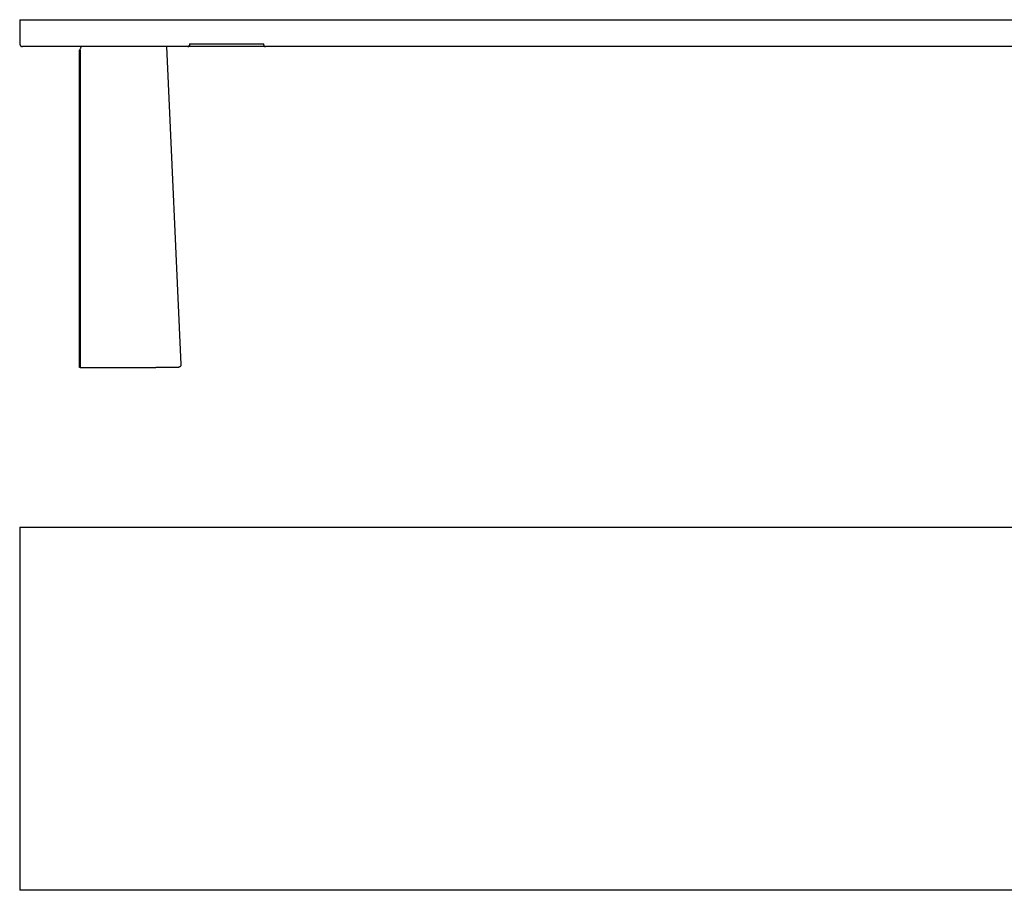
# Model space of a CAD drawing. Header units: millimetres. Extents: x 5000 to 9087, y 0 to 1808.
# Tile 1 of 4: x 5000 to 7043, y 0 to 1808. Entities that reach past the tile are written whole.
import ezdxf

# ---------------------------------------------------------------- set-up
doc = ezdxf.new("R2010")
doc.units = ezdxf.units.MM
doc.layers.add('Make2D$Sichtbar$Kurven', color=7, linetype='Continuous', true_color=0x000000)

msp = doc.modelspace()

# ---------------------------------------------------------------- linework, layer by layer
at = {"layer": 'Make2D$Sichtbar$Kurven', "color": 18, "lineweight": -3, "true_color": 0x000000}
for p, q in [((5000, 1807.8), (8000, 1807.8)), ((5000, 1807.8), (5000, 1758)), ((5000, 1758), (5000, 1757.8)), ((5000, 1757.8), (5000, 1757.6)), ((5000, 1757.6), (5000, 1757.4)), ((5000, 1757.4), (5000.1, 1757.2)), ((5352.1, 1758), (5506.8, 1758)), ((5352.1, 1758), (5352.1, 1755)), ((5506.8, 1755), (5506.8, 1758)), ((5000.1, 1757.2), (5000.1, 1757)), ((5000.1, 1757), (5000.1, 1756.8)), ((5000.1, 1756.8), (5000.2, 1756.6)), ((5000.2, 1756.6), (5000.2, 1756.4)), ((5000.2, 1756.4), (5000.3, 1756.2)), ((5000.3, 1756.2), (5000.3, 1756)), ((5000.3, 1756), (5000.4, 1755.8)), ((5000.4, 1755.8), (5000.5, 1755.6)), ((5000.5, 1755.6), (5000.6, 1755.5)), ((5000.6, 1755.5), (5000.7, 1755.3)), ((5000.7, 1755.3), (5000.8, 1755.1)), ((5000.8, 1755.1), (5000.9, 1754.9)), ((5000.9, 1754.9), (5001, 1754.7)), ((5001, 1754.7), (5001.1, 1754.6)), ((5001.1, 1754.6), (5001.2, 1754.4)), ((5001.2, 1754.4), (5001.3, 1754.2)), ((5001.3, 1754.2), (5001.5, 1754.1)), ((5001.5, 1754.1), (5001.6, 1753.9)), ((5001.6, 1753.9), (5001.8, 1753.8)), ((5001.8, 1753.8), (5001.9, 1753.6)), ((5001.9, 1753.6), (5002.1, 1753.5)), ((5002.1, 1753.5), (5002.2, 1753.4)), ((5002.2, 1753.4), (5002.4, 1753.3)), ((5002.4, 1753.3), (5002.5, 1753.1)), ((5002.5, 1753.1), (5002.7, 1753)), ((5002.7, 1753), (5002.9, 1752.9)), ((5002.9, 1752.9), (5003.1, 1752.8)), ((5003.1, 1752.8), (5003.2, 1752.7)), ((5003.2, 1752.7), (5003.4, 1752.6)), ((5003.4, 1752.6), (5003.6, 1752.5)), ((5003.6, 1752.5), (5003.8, 1752.4)), ((5003.8, 1752.4), (5004, 1752.4)), ((5004, 1752.4), (5004.2, 1752.3)), ((5004.2, 1752.3), (5004.4, 1752.3)), ((5004.4, 1752.3), (5004.6, 1752.2)), ((5004.6, 1752.2), (5004.8, 1752.2)), ((5004.8, 1752.2), (5005, 1752.1)), ((5005, 1752.1), (5005.2, 1752.1)), ((5005.2, 1752.1), (5005.4, 1752.1)), ((5005.4, 1752.1), (5005.6, 1752)), ((5005.6, 1752), (5005.8, 1752)), ((5005.8, 1752), (5006, 1752)), ((5349.1, 1752), (5006, 1752)), ((5124, 1744.5), (5125.3, 1745.3)), ((5124, 1085.8), (5124, 1744.5)), ((5125.3, 1745.3), (5125.3, 1085.8)), ((5125.3, 1745.3), (5125.4, 1745.3)), ((5125.4, 1745.5), (5125.5, 1745.6)), ((5125.4, 1745.4), (5125.4, 1745.5)), ((5125.4, 1745.3), (5125.4, 1745.4)), ((5125.4, 1745.4), (5125.4, 1745.4)), ((5125.5, 1745.6), (5125.6, 1745.7)), ((5125.5, 1745.6), (5125.5, 1745.6)), ((5125.6, 1745.9), (5125.7, 1746)), ((5125.6, 1745.7), (5125.6, 1745.9)), ((5125.7, 1746), (5125.8, 1746.3)), ((5125.8, 1746.3), (5126.4, 1748.1)), ((5126.4, 1748.1), (5126.6, 1748.7)), ((5126.6, 1748.7), (5126.9, 1749.3)), ((5126.9, 1749.3), (5127, 1749.6)), ((5127, 1749.6), (5127.2, 1749.9)), ((5127.2, 1749.9), (5127.3, 1750.2)), ((5127.3, 1750.2), (5127.4, 1750.5)), ((5127.4, 1750.5), (5127.6, 1750.7)), ((5127.6, 1750.7), (5127.7, 1751)), ((5127.7, 1751), (5127.9, 1751.3)), ((5127.9, 1751.3), (5128.1, 1751.5)), ((5128.1, 1751.5), (5128.3, 1751.8)), ((5128.3, 1751.8), (5128.4, 1752)), ((5304.5, 1752), (5334.5, 1091.9)), ((5349.1, 1752), (5349.2, 1752)), ((5349.2, 1752), (5349.3, 1752)), ((5349.3, 1752), (5349.4, 1752)), ((5349.4, 1752), (5349.5, 1752.1)), ((5349.5, 1752.1), (5349.6, 1752.1)), ((5349.6, 1752.1), (5349.7, 1752.1)), ((5349.7, 1752.1), (5349.8, 1752.1)), ((5349.8, 1752.1), (5349.9, 1752.1)), ((5349.9, 1752.1), (5350, 1752.2)), ((5350, 1752.2), (5350.1, 1752.2)), ((5350.1, 1752.2), (5350.2, 1752.2)), ((5350.2, 1752.2), (5350.3, 1752.3)), ((5350.3, 1752.3), (5350.4, 1752.4)), ((5350.3, 1752.3), (5350.3, 1752.3)), ((5350.4, 1752.4), (5350.5, 1752.4)), ((5350.5, 1752.4), (5350.6, 1752.5)), ((5350.6, 1752.5), (5350.7, 1752.5)), ((5350.7, 1752.5), (5350.8, 1752.6)), ((5350.8, 1752.6), (5350.9, 1752.6)), ((5350.9, 1752.6), (5351, 1752.7)), ((5351, 1752.7), (5351, 1752.8)), ((5351, 1752.8), (5351.1, 1752.8)), ((5351.1, 1752.8), (5351.2, 1752.9)), ((5351.2, 1752.9), (5351.3, 1753)), ((5351.3, 1753), (5351.3, 1753.1)), ((5351.3, 1753.1), (5351.4, 1753.1)), ((5351.4, 1753.1), (5351.5, 1753.2)), ((5351.5, 1753.3), (5351.6, 1753.4)), ((5351.5, 1753.2), (5351.5, 1753.3)), ((5351.6, 1753.5), (5351.7, 1753.6)), ((5351.6, 1753.4), (5351.6, 1753.5)), ((5351.7, 1753.6), (5351.7, 1753.7)), ((5351.7, 1753.7), (5351.8, 1753.7)), ((5351.8, 1753.8), (5351.9, 1753.9)), ((5351.8, 1753.7), (5351.8, 1753.8)), ((5351.9, 1754.2), (5352, 1754.3)), ((5351.9, 1754.1), (5351.9, 1754.2)), ((5351.9, 1754), (5351.9, 1754.1)), ((5351.9, 1753.9), (5351.9, 1754)), ((5352, 1754.7), (5352.1, 1754.8)), ((5352, 1754.6), (5352, 1754.7)), ((5352, 1754.5), (5352, 1754.6)), ((5352, 1754.4), (5352, 1754.5)), ((5352, 1754.3), (5352, 1754.4)), ((5352.1, 1754.9), (5352.1, 1755)), ((5352.1, 1755), (5352.1, 1752)), ((5352.1, 1754.8), (5352.1, 1754.9)), ((5506.8, 1752), (5352.1, 1752)), ((5506.8, 1755), (5506.8, 1754.9)), ((5506.8, 1755), (5506.8, 1752)), ((5506.8, 1754.9), (5506.8, 1754.8)), ((5506.8, 1754.8), (5506.8, 1754.7)), ((5506.8, 1754.7), (5506.8, 1754.6)), ((5506.8, 1754.6), (5506.8, 1754.5)), ((5506.8, 1754.5), (5506.9, 1754.4)), ((5506.9, 1754.4), (5506.9, 1754.3)), ((5506.9, 1754.3), (5506.9, 1754.2)), ((5506.9, 1754.2), (5506.9, 1754.1)), ((5506.9, 1754.1), (5507, 1754)), ((5507, 1754), (5507, 1753.9)), ((5507, 1753.9), (5507.1, 1753.8)), ((5507.1, 1753.8), (5507.1, 1753.7)), ((5507.1, 1753.7), (5507.1, 1753.7)), ((5507.1, 1753.7), (5507.2, 1753.6)), ((5507.2, 1753.6), (5507.2, 1753.5)), ((5507.2, 1753.5), (5507.3, 1753.4)), ((5507.3, 1753.4), (5507.4, 1753.3)), ((5507.4, 1753.3), (5507.4, 1753.2)), ((5507.4, 1753.2), (5507.5, 1753.1)), ((5507.5, 1753.1), (5507.5, 1753.1)), ((5507.5, 1753.1), (5507.6, 1753)), ((5507.6, 1753), (5507.7, 1752.9)), ((5507.7, 1752.9), (5507.8, 1752.8)), ((5507.8, 1752.8), (5507.8, 1752.8)), ((5507.8, 1752.8), (5507.9, 1752.7)), ((5507.9, 1752.7), (5508, 1752.6)), ((5508, 1752.6), (5508.1, 1752.6)), ((5508.1, 1752.6), (5508.2, 1752.5)), ((5508.2, 1752.5), (5508.2, 1752.5)), ((5508.2, 1752.5), (5508.3, 1752.4)), ((5508.3, 1752.4), (5508.4, 1752.4)), ((5508.4, 1752.4), (5508.5, 1752.3)), ((5508.5, 1752.3), (5508.6, 1752.3)), ((5508.6, 1752.3), (5508.7, 1752.2)), ((5508.7, 1752.2), (5508.8, 1752.2)), ((5508.8, 1752.2), (5508.9, 1752.2)), ((5508.9, 1752.2), (5509, 1752.1)), ((5509, 1752.1), (5509.1, 1752.1)), ((5509.1, 1752.1), (5509.2, 1752.1)), ((5509.2, 1752.1), (5509.3, 1752.1)), ((5509.3, 1752.1), (5509.4, 1752.1)), ((5509.4, 1752.1), (5509.5, 1752)), ((5509.5, 1752), (5509.6, 1752)), ((5509.6, 1752), (5509.7, 1752)), ((5509.7, 1752), (5509.8, 1752)), ((7490.2, 1752), (5509.8, 1752)), ((5125.3, 1085.8), (5124, 1085.8)), ((5125.3, 1085.8), (5282.7, 1085.8)), ((5293.9, 1085.8), (5282.7, 1085.8)), ((5329.2, 1085.8), (5293.9, 1085.8)), ((5329.4, 1085.9), (5329.2, 1085.8)), ((5329.6, 1085.9), (5329.4, 1085.9)), ((5329.8, 1085.9), (5329.6, 1085.9)), ((5330, 1085.9), (5329.8, 1085.9)), ((5330.2, 1086), (5330, 1085.9)), ((5330.3, 1086), (5330.2, 1086)), ((5330.5, 1086.1), (5330.3, 1086)), ((5330.7, 1086.1), (5330.5, 1086.1)), ((5330.9, 1086.2), (5330.7, 1086.1)), ((5331.1, 1086.2), (5330.9, 1086.2)), ((5331.2, 1086.3), (5331.1, 1086.2)), ((5331.4, 1086.4), (5331.2, 1086.3)), ((5331.6, 1086.5), (5331.4, 1086.4)), ((5331.8, 1086.6), (5331.6, 1086.5)), ((5331.9, 1086.7), (5331.8, 1086.6)), ((5332.1, 1086.8), (5331.9, 1086.7)), ((5332.2, 1086.9), (5332.1, 1086.8)), ((5332.4, 1087), (5332.2, 1086.9)), ((5332.5, 1087.1), (5332.4, 1087)), ((5332.7, 1087.3), (5332.5, 1087.1)), ((5332.8, 1087.4), (5332.7, 1087.3)), ((5333, 1087.5), (5332.8, 1087.4)), ((5333.1, 1087.7), (5333, 1087.5)), ((5333.2, 1087.8), (5333.1, 1087.7)), ((5333.3, 1088), (5333.2, 1087.8)), ((5333.5, 1088.1), (5333.3, 1088)), ((5333.6, 1088.3), (5333.5, 1088.1)), ((5333.7, 1088.4), (5333.6, 1088.3)), ((5333.8, 1088.6), (5333.7, 1088.4)), ((5333.9, 1088.8), (5333.8, 1088.6)), ((5334, 1088.9), (5333.9, 1088.8)), ((5334.1, 1089.3), (5334, 1089.1)), ((5334, 1089.1), (5334, 1088.9)), ((5334.2, 1089.5), (5334.1, 1089.3)), ((5334.3, 1089.6), (5334.2, 1089.5)), ((5334.4, 1090), (5334.3, 1089.8)), ((5334.3, 1089.8), (5334.3, 1089.6)), ((5334.5, 1090.6), (5334.4, 1090.4)), ((5334.4, 1090.4), (5334.4, 1090.2)), ((5334.4, 1090.2), (5334.4, 1090)), ((5334.5, 1091.9), (5334.5, 1091.7)), ((5334.5, 1091.7), (5334.5, 1091.5)), ((5334.5, 1091.5), (5334.5, 1091.3)), ((5334.5, 1091.3), (5334.5, 1091.2)), ((5334.5, 1091.2), (5334.5, 1091)), ((5334.5, 1091), (5334.5, 1090.8)), ((5334.5, 1090.8), (5334.5, 1090.6)), ((5000, 754), (8000, 754)), ((5000, 754), (5000, 0)), ((8000, 0), (5000, 0))]:
    msp.add_line(p, q, dxfattribs=at)

doc.saveas('drawing.dxf')
